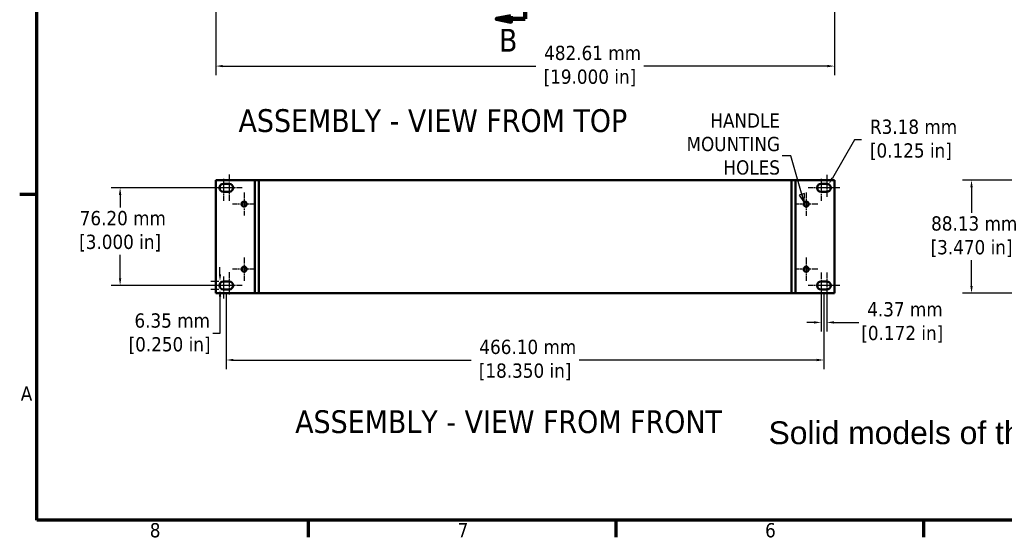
# Model space of a CAD drawing. Header units: millimetres. Extents: x 6 to 1913, y 34 to 1208.
# Tile 1 of 19: x 15 to 783, y 43 to 447. Entities that reach past the tile are written whole.
import ezdxf

# ---------------------------------------------------------------- set-up
doc = ezdxf.new("R2010")
doc.units = ezdxf.units.MM
doc.header["$LTSCALE"] = 2.222222
doc.linetypes.add('CHAIN', pattern=[0.7087, 0.4724, -0.0591, 0.1181, -0.0591])
doc.linetypes.add('DOUBLE_DASH_CHAIN', pattern=[1.2403, 0.6614, -0.0827, 0.1654, -0.0827, 0.1654, -0.0827])
for name, color, linetype, lineweight in [('Border (ANSI)', 7, 'Continuous', 70), ('Center Mark (ANSI)', 7, 'Continuous', 25), ('Dimension (ANSI)', 7, 'Continuous', 25), ('Section Line (ANSI)', 7, 'DOUBLE_DASH_CHAIN', 100), ('Symbol (ANSI)', 7, 'Continuous', 25), ('Visible (ANSI)', 7, 'Continuous', 50)]:
    doc.layers.add(name, color=color, linetype=linetype, lineweight=lineweight)
doc.styles.add('Label Text (ANSI)', font='tahoma.ttf')
doc.styles.add('Note Text (ANSI)', font='tahoma.ttf')
doc.dimstyles.new('Default - mm (ANSI)', dxfattribs={"dimscale": 2.222222, "dimtxt": 5, "dimasz": 2.5, "dimexe": 3.175, "dimexo": 1.6002, "dimgap": 0.8, "dimtad": 0, "dimtih": 1, "dimtoh": 1, "dimrnd": 1e-08, "dimzin": 0, "dimdsep": 46, "dimtxsty": 'Note Text (ANSI)', "dimcen": 0.09, "dimdle": 10, "dimclrd": 256, "dimclre": 256, "dimclrt": 256, "dimadec": 1, "dimazin": 0, "dimtfac": 0.6096, "dimtofl": 0, "dimtmove": 0, "dimatfit": 3, "dimldrblk": 'Filled-1', "dimfxl": 1, "dimtolj": 1, "dimtzin": 0, "dimlwd": -1, "dimlwe": -1, "dimarcsym": 0})
doc.dimstyles.new('Default - mm (ANSI)$7', dxfattribs={"dimscale": 2.222222, "dimtxt": 5, "dimasz": 3, "dimexe": 3.175, "dimexo": 1.6002, "dimgap": 0.8, "dimtad": 0, "dimtih": 1, "dimtoh": 1, "dimrnd": 1e-08, "dimzin": 0, "dimdsep": 46, "dimtxsty": 'Note Text (ANSI)', "dimcen": 0.09, "dimdle": 10, "dimclrd": 256, "dimclre": 256, "dimclrt": 256, "dimadec": 1, "dimazin": 0, "dimtfac": 0.6096, "dimtofl": 0, "dimtmove": 0, "dimatfit": 3, "dimldrblk": 'Filled-1', "dimfxl": 1, "dimtolj": 1, "dimtzin": 0, "dimlwd": -1, "dimlwe": -1, "dimarcsym": 0})

# ---------------------------------------------------------------- blocks, each defined once
blk = doc.blocks.new('Borders Default Border')
at = {"layer": 'Border (ANSI)'}
for p, q in [((12.7, 139.7), (6.68, 139.7)), ((107.95, 25.4), (107.95, 19.38)), ((215.9, 25.4), (215.9, 19.38)), ((323.85, 25.4), (323.85, 19.38))]:
    blk.add_line(p, q, dxfattribs=at)
at = {"layer": 'Border (ANSI)', "flags": 128}
blk.add_lwpolyline([(12.7, 25.4), (12.7, 533.4), (850.9, 533.4), (850.9, 25.4), (12.7, 25.4)], dxfattribs=at)
at = {"layer": 'Border (ANSI)', "char_height": 5, "attachment_point": 7, "style": 'Note Text (ANSI)'}
for s, insert in [('A', (7.06, 67.35)), ('8', (52.34, 19.27)), ('7', (160.38, 19.38)), ('6', (268.28, 19.28))]:
    blk.add_mtext(s, dxfattribs=dict(at, insert=insert))
blk = doc.blocks.new('2dTransSection1')
at = {"layer": 'Section Line (ANSI)', "linetype": 'Continuous'}
for p, q in [((179.06, 421.4), (174.06, 420.4)), ((179.06, 420.4), (174.06, 420.4)), ((174.06, 420.4), (179.06, 419.4)), ((179.06, 419.4), (179.06, 421.4)), ((184.06, 420.4), (179.06, 420.4)), ((184.06, 420.4), (184.06, 404.83)), ((184.06, 216.94), (184.06, 201.37)), ((179.06, 202.37), (174.06, 201.37)), ((179.06, 201.37), (174.06, 201.37)), ((174.06, 201.37), (179.06, 200.37)), ((179.06, 200.37), (179.06, 202.37)), ((184.06, 201.37), (179.06, 201.37))]:
    blk.add_line(p, q, dxfattribs=at)
at = {"layer": 'Section Line (ANSI)', "linetype": 'DOUBLE_DASH_CHAIN', "ltscale": 23.434589}
blk.add_line((184.06, 420.4), (184.06, 201.37), dxfattribs=at)
at = {"layer": 'Section Line (ANSI)', "linetype": 'Continuous', "flags": 128}
for points in [[(179.06, 421.4), (174.06, 420.4), (179.06, 419.4), (179.06, 421.4)], [(179.06, 202.37), (174.06, 201.37), (179.06, 200.37), (179.06, 202.37)]]:
    blk.add_lwpolyline(points, dxfattribs=at)
at = {"layer": 'Section Line (ANSI)'}
for points in [[(179.06, 421.4), (174.06, 420.4), (179.06, 419.4), (179.06, 421.4)], [(179.06, 202.37), (174.06, 201.37), (179.06, 200.37), (179.06, 202.37)]]:
    blk.add_solid(points, dxfattribs=at)
at = {"layer": 'Section Line (ANSI)', "char_height": 8, "attachment_point": 7, "style": 'Label Text (ANSI)'}
for insert in [(174.88, 423.9), (174.88, 189.87)]:
    blk.add_mtext('B', dxfattribs=dict(at, insert=insert))
blk = doc.blocks.new('*D9')
at = {"layer": 'Defpoints', "color": 0, "transparency": 16777216}
for p in [(799.44, 321.71), (757.18, 233.58), (799.44, 233.58)]:
    blk.add_point(p, dxfattribs=at)
at = {"layer": 'Dimension (ANSI)', "transparency": 16777216}
for p, q in [((795.88, 321.71), (750.12, 321.71)), ((757.18, 316.15), (757.18, 296.07)), ((757.18, 239.13), (757.18, 259.21)), ((795.88, 233.58), (750.12, 233.58))]:
    blk.add_line(p, q, dxfattribs=at)
for points in [[(756.25, 316.15), (758.1, 316.15), (757.18, 321.71)], [(756.25, 239.13), (758.1, 239.13), (757.18, 233.58)]]:
    blk.add_solid(points, dxfattribs=at)
at = {"layer": 'Dimension (ANSI)', "transparency": 16777216, "insert": (757.18, 277.64), "char_height": 11.1111, "attachment_point": 5, "style": 'Note Text (ANSI)'}
blk.add_mtext('\\A1; 88.13 mm\\P[3.470 in]', dxfattribs=at)
blk = doc.blocks.new('Filled-1')
at = {"color": 0}
for p, q in [((0, 0), (-1, 0.33)), ((-1, 0.33), (-1, -0.33)), ((-1, 0), (0, 0)), ((-1, -0.33), (0, 0))]:
    blk.add_line(p, q, dxfattribs=at)
at = {"color": 0, "flags": 128}
blk.add_lwpolyline([(-1, -0.33), (0, 0), (-1, 0.33), (-1, -0.33)], dxfattribs=at)
at = {"color": 0}
blk.add_solid([(-1, -0.33), (0, 0), (-1, 0.33), (-1, -0.33)], dxfattribs=at)
blk = doc.blocks.new('*D10')
at = {"layer": 'Defpoints', "color": 0, "transparency": 16777216}
for p in [(175.98, 236.38), (642.08, 236.35), (175.98, 181.38)]:
    blk.add_point(p, dxfattribs=at)
at = {"layer": 'Dimension (ANSI)', "transparency": 16777216}
for p, q in [((175.98, 232.82), (175.98, 174.33)), ((642.08, 232.8), (642.08, 174.33)), ((181.53, 181.38), (366.94, 181.38)), ((636.52, 181.38), (451.11, 181.38))]:
    blk.add_line(p, q, dxfattribs=at)
for points in [[(181.53, 182.31), (181.53, 180.45), (175.98, 181.38)], [(636.52, 182.31), (636.52, 180.45), (642.08, 181.38)]]:
    blk.add_solid(points, dxfattribs=at)
at = {"layer": 'Dimension (ANSI)', "transparency": 16777216, "insert": (409.03, 181.38), "char_height": 11.1111, "attachment_point": 5, "style": 'Note Text (ANSI)'}
blk.add_mtext('\\A1; 466.10 mm\\P[18.350 in]', dxfattribs=at)
blk = doc.blocks.new('*D11')
at = {"layer": 'Defpoints', "color": 0, "transparency": 16777216}
for p in [(93.17, 315.76), (173.79, 315.76), (173.79, 239.56)]:
    blk.add_point(p, dxfattribs=at)
at = {"layer": 'Dimension (ANSI)', "transparency": 16777216}
for p, q in [((170.23, 315.76), (86.11, 315.76)), ((93.17, 310.2), (93.17, 300.25)), ((93.17, 245.11), (93.17, 263.4)), ((170.23, 239.56), (86.11, 239.56))]:
    blk.add_line(p, q, dxfattribs=at)
for points in [[(92.24, 310.2), (94.09, 310.2), (93.17, 315.76)], [(92.24, 245.11), (94.09, 245.11), (93.17, 239.56)]]:
    blk.add_solid(points, dxfattribs=at)
at = {"layer": 'Dimension (ANSI)', "transparency": 16777216, "insert": (93.17, 281.83), "char_height": 11.1111, "attachment_point": 5, "style": 'Note Text (ANSI)'}
blk.add_mtext('\\A1; 76.20 mm\\P[3.000 in]', dxfattribs=at)
blk = doc.blocks.new('*D12')
at = {"layer": 'Defpoints', "color": 0, "transparency": 16777216}
for p in [(171.07, 242.73), (173.79, 242.73), (173.79, 236.38)]:
    blk.add_point(p, dxfattribs=at)
at = {"layer": 'Dimension (ANSI)', "transparency": 16777216}
for p, q in [((171.07, 248.29), (171.07, 253.84)), ((170.23, 242.73), (164.02, 242.73)), ((170.23, 236.38), (164.02, 236.38)), ((171.07, 230.83), (171.07, 201.94)), ((171.07, 201.94), (165.52, 201.94))]:
    blk.add_line(p, q, dxfattribs=at)
for points in [[(170.15, 248.29), (172, 248.29), (171.07, 242.73)], [(170.15, 230.83), (172, 230.83), (171.07, 236.38)]]:
    blk.add_solid(points, dxfattribs=at)
at = {"layer": 'Dimension (ANSI)', "transparency": 16777216, "insert": (131.73, 201.94), "char_height": 11.1111, "attachment_point": 5, "style": 'Note Text (ANSI)'}
blk.add_mtext('\\A1; 6.35 mm\\P[0.250 in]', dxfattribs=at)
blk = doc.blocks.new('*D13')
at = {"layer": 'Defpoints', "color": 0, "transparency": 16777216}
for p in [(639.89, 239.53), (644.26, 239.53), (644.26, 210.71)]:
    blk.add_point(p, dxfattribs=at)
at = {"layer": 'Dimension (ANSI)', "transparency": 16777216}
for p, q in [((639.89, 235.97), (639.89, 203.66)), ((644.26, 235.97), (644.26, 203.66)), ((634.34, 210.71), (628.78, 210.71)), ((649.82, 210.71), (669.38, 210.71))]:
    blk.add_line(p, q, dxfattribs=at)
for points in [[(634.34, 211.64), (634.34, 209.79), (639.89, 210.71)], [(649.82, 211.64), (649.82, 209.79), (644.26, 210.71)]]:
    blk.add_solid(points, dxfattribs=at)
at = {"layer": 'Dimension (ANSI)', "transparency": 16777216, "insert": (703.16, 210.71), "char_height": 11.1111, "attachment_point": 5, "style": 'Note Text (ANSI)'}
blk.add_mtext('\\A1; 4.37 mm\\P[0.172 in]', dxfattribs=at)
blk = doc.blocks.new('*D14')
at = {"layer": 'Defpoints', "color": 0, "transparency": 16777216}
for p in [(644.26, 315.73), (645.85, 318.48)]:
    blk.add_point(p, dxfattribs=at)
at = {"layer": 'Dimension (ANSI)', "transparency": 16777216}
for p, q in [((665.84, 353.1), (648.63, 323.29)), ((671.39, 353.1), (665.84, 353.1))]:
    blk.add_line(p, q, dxfattribs=at)
blk.add_solid([(647.82, 323.75), (649.43, 322.82), (645.85, 318.48)], dxfattribs=at)
at = {"layer": 'Dimension (ANSI)', "transparency": 16777216, "insert": (709.87, 353.1), "char_height": 11.1111, "attachment_point": 5, "style": 'Note Text (ANSI)'}
blk.add_mtext('\\A1; R3.18 mm\\P[0.125 in]', dxfattribs=at)
blk = doc.blocks.new('*D15')
at = {"layer": 'Defpoints', "color": 0, "transparency": 16777216}
for p in [(167.72, 458.45), (650.33, 458.45), (650.33, 410.67)]:
    blk.add_point(p, dxfattribs=at)
at = {"layer": 'Dimension (ANSI)', "transparency": 16777216}
for p, q in [((167.72, 454.89), (167.72, 403.61)), ((650.33, 454.89), (650.33, 403.61)), ((173.28, 410.67), (417.49, 410.67)), ((644.78, 410.67), (501.65, 410.67))]:
    blk.add_line(p, q, dxfattribs=at)
for points in [[(173.28, 411.59), (173.28, 409.74), (167.72, 410.67)], [(644.78, 411.59), (644.78, 409.74), (650.33, 410.67)]]:
    blk.add_solid(points, dxfattribs=at)
at = {"layer": 'Dimension (ANSI)', "transparency": 16777216, "insert": (459.57, 410.67), "char_height": 11.1111, "attachment_point": 5, "style": 'Note Text (ANSI)'}
blk.add_mtext('\\A1; 482.61 mm\\P[19.000 in]', dxfattribs=at)

msp = doc.modelspace()

# ---------------------------------------------------------------- linework, layer by layer
at = {"layer": 'Center Mark (ANSI)', "linetype": 'CHAIN', "ltscale": 4.321193}
for p, q in [((173.791, 322.811), (173.791, 305.525)), ((639.891, 322.782), (639.891, 305.496)), ((644.261, 325.957), (644.261, 308.671)), ((180.846, 315.756), (163.56, 315.756)), ((188.391, 315.756), (171.105, 315.756)), ((646.946, 315.727), (629.66, 315.727)), ((654.491, 315.727), (637.205, 315.727)), ((173.791, 246.611), (173.791, 229.325)), ((178.161, 249.786), (178.161, 232.5)), ((644.261, 249.757), (644.261, 232.471)), ((180.846, 239.556), (163.56, 239.556)), ((188.391, 239.556), (171.105, 239.556)), ((646.946, 239.527), (629.66, 239.527)), ((654.491, 239.527), (637.205, 239.527))]:
    msp.add_line(p, q, dxfattribs=at)
at = {"layer": 'Center Mark (ANSI)', "linetype": 'CHAIN', "ltscale": 5.114899}
for p, q in [((178.161, 325.986), (178.161, 305.525)), ((639.891, 249.757), (639.891, 229.296))]:
    msp.add_line(p, q, dxfattribs=at)
at = {"layer": 'Center Mark (ANSI)', "linetype": 'CHAIN', "ltscale": 4.524382}
for p, q in [((189.819, 312.105), (189.819, 294.006)), ((628.233, 312.076), (628.233, 293.977)), ((198.868, 303.056), (180.769, 303.056)), ((637.282, 303.027), (619.183, 303.027)), ((189.819, 261.305), (189.819, 243.206)), ((628.233, 261.276), (628.233, 243.177)), ((198.868, 252.256), (180.769, 252.256)), ((637.282, 252.227), (619.183, 252.227))]:
    msp.add_line(p, q, dxfattribs=at)
at = {"layer": 'Visible (ANSI)'}
for p, q in [((167.721, 321.721), (167.721, 233.591)), ((167.721, 321.721), (197.201, 321.721)), ((173.791, 318.931), (178.161, 318.931)), ((198.201, 321.721), (197.201, 321.721)), ((198.201, 321.721), (198.201, 321.706)), ((198.201, 321.706), (201.376, 321.706)), ((198.201, 233.576), (198.201, 321.706)), ((201.376, 321.706), (201.376, 233.576)), ((201.376, 321.706), (616.676, 321.706)), ((201.376, 233.576), (201.376, 321.706)), ((616.676, 233.576), (616.676, 321.706)), ((616.676, 321.706), (616.676, 233.576)), ((616.676, 321.706), (619.851, 321.706)), ((619.851, 321.706), (619.851, 233.576)), ((619.851, 321.692), (620.851, 321.692)), ((650.331, 321.692), (620.851, 321.692)), ((639.891, 318.902), (644.261, 318.902)), ((650.331, 233.562), (650.331, 321.692)), ((178.161, 312.581), (173.791, 312.581)), ((644.261, 312.552), (639.891, 312.552)), ((173.791, 242.731), (178.161, 242.731)), ((639.891, 242.702), (644.261, 242.702)), ((167.721, 233.591), (197.201, 233.591)), ((178.161, 236.381), (173.791, 236.381)), ((198.201, 233.591), (197.201, 233.591)), ((201.376, 233.576), (198.201, 233.576)), ((201.376, 233.576), (616.676, 233.576)), ((619.851, 233.576), (616.676, 233.576)), ((619.851, 233.562), (619.851, 233.576)), ((619.851, 233.562), (620.851, 233.562)), ((650.331, 233.562), (620.851, 233.562)), ((644.261, 236.352), (639.891, 236.352))]:
    msp.add_line(p, q, dxfattribs=at)
for centre in [(189.819, 303.056), (628.233, 303.027), (189.819, 252.256), (628.233, 252.227)]:
    msp.add_circle(centre, 1.994, dxfattribs=at)
for centre, start, end in [((173.791, 315.756), 90, 270), ((178.161, 315.756), 270, 90), ((639.891, 315.727), 90, 270), ((644.261, 315.727), 270, 90), ((173.791, 239.556), 90, 270), ((178.161, 239.556), 270, 90), ((639.891, 239.527), 90, 270), ((644.261, 239.527), 270, 90)]:
    msp.add_arc(centre, 3.175, start, end, dxfattribs=at)

# ---------------------------------------------------------------- block references
at = {"xscale": 2.222222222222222, "yscale": 2.222222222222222, "zscale": 2.222222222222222}
msp.add_blockref('Borders Default Border', (0, 0), dxfattribs=at)
at = {"layer": 'Section Line (ANSI)', "xscale": 2.222222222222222, "yscale": 2.222222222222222, "zscale": 2.222222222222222}
msp.add_blockref('2dTransSection1', (0, 0), dxfattribs=at)

# ---------------------------------------------------------------- texts
at = {"layer": 'Symbol (ANSI)', "char_height": 17.77778, "attachment_point": 7, "style": 'Label Text (ANSI)'}
for s, insert in [('ASSEMBLY - VIEW FROM TOP', (185.521, 358.919)), ('ASSEMBLY - VIEW FROM FRONT', (229.697, 124.062))]:
    msp.add_mtext(s, dxfattribs=dict(at, insert=insert))
at = {"layer": 'Symbol (ANSI)', "insert": (607.784, 340.643), "char_height": 11.1111, "width": 77.84081, "attachment_point": 6, "line_spacing_factor": 0.987884, "style": 'Note Text (ANSI)'}
msp.add_mtext('{HANDLE\\PMOUNTING\\PHOLES\\P }', dxfattribs=at)
at = {"layer": 'Symbol (ANSI)', "color": 5, "true_color": 0x0000ff, "insert": (598.866, 152.184), "char_height": 17.77778, "width": 794.04262, "attachment_point": 1, "line_spacing_factor": 0.629481, "style": 'Note Text (ANSI)'}
msp.add_mtext('{\\fArial|b0|i0|c0|p34;\\H1x;\\PSolid models of this enclosure available in STEP or IGES.}', dxfattribs=at)

# ---------------------------------------------------------------- dimensions: what is measured, and where the dimension line sits
at = {"layer": 'Dimension (ANSI)'}
for base, p1, p2, angle, text, override, picture, middle in [((650.331, 410.666), (167.721, 458.449), (650.331, 458.449), 180, ' <> mm\\X[19.000 in]', {"dimtih": 0, "dimtoh": 0, "dimdec": 2, "dimpost": '', "dimtp": 0, "dimtm": 0, "dimtdec": 2, "dimatfit": 1}, '*D15', (459.574, 410.666)), ((93.166, 315.756), (173.791, 239.556), (173.791, 315.756), 90, ' <> mm\\X[3.000 in]', {"dimdec": 2, "dimpost": '', "dimtp": 0, "dimtm": 0, "dimtdec": 2, "dimatfit": 1}, '*D11', (93.166, 281.825)), ((757.177, 233.576), (799.438, 321.706), (799.438, 233.576), 90, ' <> mm\\X[3.470 in]', {"dimdec": 2, "dimpost": '', "dimtp": 0, "dimtm": 0, "dimtdec": 2, "dimatfit": 1}, '*D9', (757.177, 277.641)), ((171.072, 242.731), (173.791, 236.381), (173.791, 242.731), 270, ' <> mm\\X[0.250 in]', {"dimdec": 2, "dimpost": '', "dimtp": 0, "dimtm": 0, "dimtdec": 2, "dimatfit": 1}, '*D12', (131.733, 201.937)), ((644.261, 210.712), (639.891, 239.527), (644.261, 239.527), 180, ' <> mm\\X[0.172 in]', {"dimtih": 0, "dimtoh": 0, "dimdec": 2, "dimpost": '', "dimtp": 0, "dimtm": 0, "dimtdec": 2, "dimatfit": 1}, '*D13', (703.158, 210.712)), ((175.976, 181.381), (642.076, 236.352), (175.976, 236.381), 180, ' <> mm\\X[18.350 in]', {"dimtih": 0, "dimtoh": 0, "dimdec": 2, "dimpost": '', "dimtp": 0, "dimtm": 0, "dimtdec": 2, "dimatfit": 1}, '*D10', (409.026, 181.381))]:
    dim = msp.add_linear_dim(base=base, p1=p1, p2=p2, angle=angle, text=text, dimstyle='Default - mm (ANSI)', override=override, dxfattribs=at)
    dim.commit()
    dim.dimension.update_dxf_attribs({"geometry": picture, "text_midpoint": middle, "dimtype": 160})
dim = msp.add_radius_dim(center=(644.261, 315.727), mpoint=(645.848, 318.476), text=' <> mm\\X[0.125 in]', dimstyle='Default - mm (ANSI)', override={"dimdec": 2, "dimpost": '', "dimcen": 0, "dimtp": 0, "dimtm": 0, "dimtdec": 2}, dxfattribs=at)
dim.commit()
dim.dimension.update_dxf_attribs({"geometry": '*D14', "text_midpoint": (709.872, 353.097), "dimtype": 164})

# ---------------------------------------------------------------- leaders
at = {"layer": 'Symbol (ANSI)', "annotation_type": 0, "has_hookline": 1, "hookline_direction": 1, "text_width": 75.979}
msp.add_leader([(626.581, 304.143), (616.228, 340.643), (609.561, 340.643)], dimstyle='Default - mm (ANSI)$7', override={"dimtad": 0}, dxfattribs=at)

doc.saveas('drawing.dxf')
